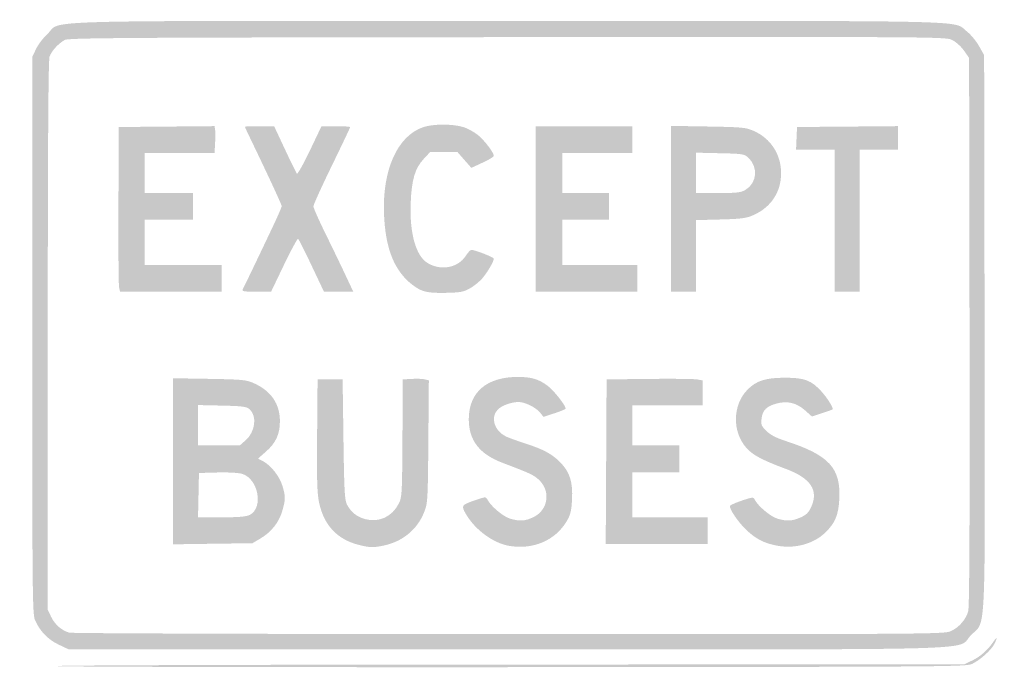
# Model space of a CAD drawing. Header units: inches. Extents: x -18.4 to 18.1, y -12 to 12.
import ezdxf

# ---------------------------------------------------------------- set-up
doc = ezdxf.new("R2010")
doc.units = ezdxf.units.IN
doc.header["$MEASUREMENT"] = 0

msp = doc.modelspace()

# ---------------------------------------------------------------- hatches: boundary and pattern name
h = msp.add_hatch(color=7)
edge = h.paths.add_edge_path()
edge.add_spline(control_points=[(-16.965, -11.14), (-17.365, -10.95), (-17.661, -10.641), (-17.841, -10.223), (-17.934, -10.004), (-17.942, -9.122), (-17.938, 0.345)], knot_values=[0, 0, 0, 0, 1, 1, 1, 2, 2, 2, 2], degree=3, periodic=0)
edge.add_line((-17.938, 0.345), (-17.934, 10.674))
edge.add_line((-17.934, 10.674), (-17.799, 10.961))
edge.add_spline(control_points=[(-17.799, 10.961), (-17.725, 11.119), (-17.53, 11.373), (-17.367, 11.526), (-16.813, 12.044), (-18.407, 12), (-0.279, 12), (17.53, 12), (16.205, 12.03), (16.751, 11.611), (16.894, 11.501), (17.097, 11.257), (17.203, 11.07)], knot_values=[0, 0, 0, 0, 1, 1, 1, 2, 2, 2, 3, 3, 3, 4, 4, 4, 4], degree=3, periodic=0)
edge.add_line((17.203, 11.07), (17.395, 10.729))
edge.add_line((17.395, 10.729), (17.412, 0.468))
edge.add_spline(control_points=[(17.412, 0.468), (17.43, -11.195), (17.473, -10.225), (16.91, -10.788), (16.324, -11.374), (18.144, -11.318), (-0.306, -11.318)], knot_values=[0, 0, 0, 0, 1, 1, 1, 2, 2, 2, 2], degree=3, periodic=0)
edge.add_line((-0.306, -11.318), (-16.589, -11.318))
edge.add_line((-16.589, -11.318), (-16.965, -11.14))
edge = h.paths.add_edge_path(flags=0)
edge.add_spline(control_points=[(16.158, -10.643), (16.467, -10.502), (16.72, -10.21), (16.805, -9.895), (16.849, -9.733), (16.864, -6.379), (16.853, 0.485)], knot_values=[0, 0, 0, 0, 1, 1, 1, 2, 2, 2, 2], degree=3, periodic=0)
edge.add_line((16.853, 0.485), (16.837, 10.625))
edge.add_line((16.837, 10.625), (16.65, 10.894))
edge.add_spline(control_points=[(16.65, 10.894), (16.547, 11.042), (16.352, 11.219), (16.216, 11.287), (15.971, 11.41), (15.86, 11.411), (-0.295, 11.397), (-14.256, 11.384), (-16.584, 11.37), (-16.73, 11.294), (-16.956, 11.175), (-17.217, 10.893), (-17.298, 10.678), (-17.344, 10.557), (-17.364, 7.366), (-17.364, 0.326)], knot_values=[0, 0, 0, 0, 1, 1, 1, 2, 2, 2, 3, 3, 3, 4, 4, 4, 5, 5, 5, 5], degree=3, periodic=0)
edge.add_line((-17.364, 0.326), (-17.364, -9.852))
edge.add_line((-17.364, -9.852), (-17.235, -10.12))
edge.add_spline(control_points=[(-17.235, -10.12), (-17.099, -10.399), (-16.855, -10.613), (-16.571, -10.698), (-16.479, -10.726), (-9.133, -10.751), (-0.248, -10.753), (15.297, -10.757), (15.916, -10.753), (16.158, -10.643)], knot_values=[0, 0, 0, 0, 1, 1, 1, 2, 2, 2, 3, 3, 3, 3], degree=3, periodic=0)
h = msp.add_hatch(color=7)
edge = h.paths.add_edge_path()
edge.add_spline(control_points=[(-14.718, 2.124), (-14.737, 2.218), (-14.747, 3.592), (-14.741, 5.178)], knot_values=[0, 0, 0, 0, 1, 1, 1, 1], degree=3, periodic=0)
edge.add_line((-14.741, 5.178), (-14.729, 8.062))
edge.add_line((-14.729, 8.062), (-12.95, 8.078))
edge.add_line((-12.95, 8.078), (-11.172, 8.095))
edge.add_line((-11.172, 8.095), (-11.152, 7.954))
edge.add_spline(control_points=[(-11.152, 7.954), (-11.141, 7.877), (-11.141, 7.653), (-11.153, 7.457)], knot_values=[0, 0, 0, 0, 1, 1, 1, 1], degree=3, periodic=0)
edge.add_line((-11.153, 7.457), (-11.174, 7.101))
edge.add_line((-11.174, 7.101), (-12.471, 7.101))
edge.add_line((-12.471, 7.101), (-13.767, 7.101))
edge.add_line((-13.767, 7.101), (-13.767, 6.357))
edge.add_line((-13.767, 6.357), (-13.767, 5.612))
edge.add_line((-13.767, 5.612), (-12.868, 5.612))
edge.add_line((-12.868, 5.612), (-11.969, 5.612))
edge.add_line((-11.969, 5.612), (-11.969, 5.116))
edge.add_line((-11.969, 5.116), (-11.969, 4.62))
edge.add_line((-11.969, 4.62), (-12.868, 4.62))
edge.add_line((-12.868, 4.62), (-13.767, 4.62))
edge.add_line((-13.767, 4.62), (-13.767, 3.783))
edge.add_line((-13.767, 3.783), (-13.767, 2.946))
edge.add_line((-13.767, 2.946), (-12.341, 2.946))
edge.add_line((-12.341, 2.946), (-10.915, 2.946))
edge.add_line((-10.915, 2.946), (-10.915, 2.45))
edge.add_line((-10.915, 2.45), (-10.915, 1.953))
edge.add_line((-10.915, 1.953), (-12.799, 1.953))
edge.add_line((-12.799, 1.953), (-14.683, 1.953))
edge.add_line((-14.683, 1.953), (-14.718, 2.124))
h = msp.add_hatch(color=7)
edge = h.paths.add_edge_path()
edge.add_spline(control_points=[(-10.117, 2.062), (-10.055, 2.177), (-9.486, 3.363), (-8.985, 4.421), (-8.818, 4.772), (-8.682, 5.09), (-8.682, 5.127), (-8.682, 5.185), (-9.157, 6.208), (-9.869, 7.685), (-9.967, 7.888), (-10.047, 8.062), (-10.047, 8.073), (-10.047, 8.084), (-9.802, 8.093), (-9.504, 8.092)], knot_values=[0, 0, 0, 0, 1, 1, 1, 2, 2, 2, 3, 3, 3, 4, 4, 4, 5, 5, 5, 5], degree=3, periodic=0)
edge.add_line((-9.504, 8.092), (-8.961, 8.091))
edge.add_line((-8.961, 8.091), (-8.562, 7.239))
edge.add_spline(control_points=[(-8.562, 7.239), (-8.343, 6.771), (-8.142, 6.363), (-8.116, 6.332), (-8.091, 6.302), (-7.875, 6.686), (-7.636, 7.185)], knot_values=[0, 0, 0, 0, 1, 1, 1, 2, 2, 2, 2], degree=3, periodic=0)
edge.add_line((-7.636, 7.185), (-7.203, 8.093))
edge.add_line((-7.203, 8.093), (-6.671, 8.093))
edge.add_spline(control_points=[(-6.671, 8.093), (-6.379, 8.093), (-6.14, 8.077), (-6.14, 8.057), (-6.14, 8.038), (-6.447, 7.392), (-6.822, 6.622), (-7.197, 5.852), (-7.504, 5.176), (-7.504, 5.12), (-7.504, 5.064), (-7.305, 4.615), (-7.063, 4.121), (-6.82, 3.628), (-6.487, 2.939), (-6.323, 2.589)], knot_values=[0, 0, 0, 0, 1, 1, 1, 2, 2, 2, 3, 3, 3, 4, 4, 4, 5, 5, 5, 5], degree=3, periodic=0)
edge.add_line((-6.323, 2.589), (-6.024, 1.953))
edge.add_line((-6.024, 1.953), (-6.568, 1.953))
edge.add_line((-6.568, 1.953), (-7.113, 1.953))
edge.add_line((-7.113, 1.953), (-7.57, 2.919))
edge.add_spline(control_points=[(-7.57, 2.919), (-7.821, 3.451), (-8.047, 3.898), (-8.073, 3.914), (-8.098, 3.929), (-8.333, 3.494), (-8.596, 2.948)], knot_values=[0, 0, 0, 0, 1, 1, 1, 2, 2, 2, 2], degree=3, periodic=0)
edge.add_line((-8.596, 2.948), (-9.074, 1.953))
edge.add_line((-9.074, 1.953), (-9.624, 1.953))
edge.add_spline(control_points=[(-9.624, 1.953), (-10.129, 1.953), (-10.17, 1.962), (-10.117, 2.062)], knot_values=[0, 0, 0, 0, 1, 1, 1, 1], degree=3, periodic=0)
h = msp.add_hatch(color=7)
edge = h.paths.add_edge_path()
edge.add_spline(control_points=[(-3.47, 1.995), (-3.626, 2.052), (-3.876, 2.227), (-4.047, 2.398), (-4.571, 2.921), (-4.833, 3.679), (-4.882, 4.813), (-4.954, 6.461), (-4.386, 7.731), (-3.43, 8.056), (-3.067, 8.18), (-2.351, 8.184), (-1.947, 8.063), (-1.777, 8.013), (-1.518, 7.869), (-1.372, 7.744), (-1.123, 7.531), (-0.806, 7.108), (-0.806, 6.988), (-0.806, 6.958), (-0.994, 6.847), (-1.223, 6.74)], knot_values=[0, 0, 0, 0, 1, 1, 1, 2, 2, 2, 3, 3, 3, 4, 4, 4, 5, 5, 5, 6, 6, 6, 7, 7, 7, 7], degree=3, periodic=0)
edge.add_line((-1.223, 6.74), (-1.64, 6.547))
edge.add_line((-1.64, 6.547), (-1.898, 6.839))
edge.add_line((-1.898, 6.839), (-2.155, 7.132))
edge.add_line((-2.155, 7.132), (-2.663, 7.132))
edge.add_line((-2.663, 7.132), (-3.172, 7.132))
edge.add_line((-3.172, 7.132), (-3.411, 6.876))
edge.add_spline(control_points=[(-3.411, 6.876), (-3.733, 6.53), (-3.856, 6.115), (-3.892, 5.25), (-3.938, 4.129), (-3.701, 3.281), (-3.268, 3.018), (-2.774, 2.717), (-2.138, 2.835), (-1.849, 3.281), (-1.77, 3.403), (-1.678, 3.503), (-1.643, 3.504), (-1.517, 3.507), (-0.806, 3.231), (-0.806, 3.179), (-0.806, 3.085), (-1.003, 2.736), (-1.193, 2.495), (-1.294, 2.367), (-1.506, 2.186), (-1.664, 2.093), (-1.918, 1.944), (-2.024, 1.923), (-2.573, 1.91), (-3.023, 1.899), (-3.27, 1.922), (-3.47, 1.995)], knot_values=[0, 0, 0, 0, 1, 1, 1, 2, 2, 2, 3, 3, 3, 4, 4, 4, 5, 5, 5, 6, 6, 6, 7, 7, 7, 8, 8, 8, 9, 9, 9, 9], degree=3, periodic=0)
for points in [[(0.744, 5.023), (0.744, 8.093), (2.543, 8.093), (4.341, 8.093), (4.341, 7.597), (4.341, 7.101), (3.039, 7.101), (1.736, 7.101), (1.736, 6.357), (1.736, 5.612), (2.605, 5.612), (3.473, 5.612), (3.473, 5.116), (3.473, 4.62), (2.605, 4.62), (1.736, 4.62), (1.736, 3.783), (1.736, 2.946), (3.132, 2.946), (4.527, 2.946), (4.527, 2.45), (4.527, 1.953), (2.636, 1.953), (0.744, 1.953), (0.744, 5.023)], [(11.845, 4.589), (11.845, 7.225), (11.129, 7.225), (10.413, 7.225), (10.431, 7.643), (10.45, 8.062), (12.326, 8.078), (14.202, 8.095), (14.202, 7.66), (14.202, 7.225), (13.488, 7.225), (12.775, 7.225), (12.775, 4.589), (12.775, 1.953), (12.31, 1.953), (11.845, 1.953), (11.845, 4.589)]]:
    msp.add_hatch(color=7).paths.add_polyline_path(points)
h = msp.add_hatch(color=7)
edge = h.paths.add_edge_path()
edge.add_line((5.767, 5.029), (5.767, 8.105))
edge.add_line((5.767, 8.105), (7.147, 8.081))
edge.add_spline(control_points=[(7.147, 8.081), (8.431, 8.059), (8.55, 8.048), (8.852, 7.913), (9.474, 7.636), (9.857, 7.043), (9.858, 6.357), (9.86, 5.654), (9.492, 5.092), (8.837, 4.797), (8.572, 4.677), (8.396, 4.653), (7.612, 4.632)], knot_values=[0, 0, 0, 0, 1, 1, 1, 2, 2, 2, 3, 3, 3, 4, 4, 4, 4], degree=3, periodic=0)
edge.add_line((7.612, 4.632), (6.698, 4.607))
edge.add_line((6.698, 4.607), (6.698, 3.28))
edge.add_line((6.698, 3.28), (6.698, 1.953))
edge.add_line((6.698, 1.953), (6.233, 1.953))
edge.add_line((6.233, 1.953), (5.767, 1.953))
edge.add_line((5.767, 1.953), (5.767, 5.029))
edge = h.paths.add_edge_path(flags=0)
edge.add_spline(control_points=[(8.546, 5.738), (8.963, 5.992), (9.012, 6.575), (8.647, 6.919), (8.495, 7.062), (8.441, 7.071), (7.592, 7.09)], knot_values=[0, 0, 0, 0, 1, 1, 1, 2, 2, 2, 2], degree=3, periodic=0)
edge.add_line((7.592, 7.09), (6.698, 7.11))
edge.add_line((6.698, 7.11), (6.698, 6.361))
edge.add_line((6.698, 6.361), (6.698, 5.612))
edge.add_line((6.698, 5.612), (7.519, 5.613))
edge.add_spline(control_points=[(7.519, 5.613), (8.234, 5.613), (8.368, 5.629), (8.546, 5.738)], knot_values=[0, 0, 0, 0, 1, 1, 1, 1], degree=3, periodic=0)
h = msp.add_hatch(color=7)
edge = h.paths.add_edge_path()
edge.add_line((-12.713, -4.34), (-12.713, -1.259))
edge.add_line((-12.713, -1.259), (-11.364, -1.282))
edge.add_spline(control_points=[(-11.364, -1.282), (-10.121, -1.304), (-9.991, -1.317), (-9.705, -1.447), (-9.071, -1.735), (-8.747, -2.211), (-8.747, -2.853), (-8.747, -3.334), (-8.895, -3.656), (-9.267, -3.983)], knot_values=[0, 0, 0, 0, 1, 1, 1, 2, 2, 2, 3, 3, 3, 3], degree=3, periodic=0)
edge.add_line((-9.267, -3.983), (-9.559, -4.24))
edge.add_line((-9.559, -4.24), (-9.38, -4.333))
edge.add_spline(control_points=[(-9.38, -4.333), (-9.085, -4.486), (-8.759, -4.897), (-8.655, -5.248), (-8.534, -5.654), (-8.534, -5.737), (-8.659, -6.18), (-8.778, -6.604), (-9.068, -6.969), (-9.478, -7.21)], knot_values=[0, 0, 0, 0, 1, 1, 1, 2, 2, 2, 3, 3, 3, 3], degree=3, periodic=0)
edge.add_line((-9.478, -7.21), (-9.767, -7.38))
edge.add_line((-9.767, -7.38), (-11.24, -7.4))
edge.add_line((-11.24, -7.4), (-12.713, -7.421))
edge.add_line((-12.713, -7.421), (-12.713, -4.34))
edge = h.paths.add_edge_path(flags=0)
edge.add_spline(control_points=[(-9.863, -6.327), (-9.345, -6.059), (-9.551, -4.982), (-10.154, -4.805), (-10.283, -4.767), (-10.692, -4.745), (-11.07, -4.756)], knot_values=[0, 0, 0, 0, 1, 1, 1, 2, 2, 2, 2], degree=3, periodic=0)
edge.add_line((-11.07, -4.756), (-11.752, -4.775))
edge.add_line((-11.752, -4.775), (-11.769, -5.597))
edge.add_line((-11.769, -5.597), (-11.787, -6.419))
edge.add_line((-11.787, -6.419), (-10.913, -6.419))
edge.add_spline(control_points=[(-10.913, -6.419), (-10.263, -6.419), (-9.995, -6.395), (-9.863, -6.327)], knot_values=[0, 0, 0, 0, 1, 1, 1, 1], degree=3, periodic=0)
edge = h.paths.add_edge_path(flags=0)
edge.add_spline(control_points=[(-10.019, -3.56), (-9.661, -3.247), (-9.588, -2.665), (-9.874, -2.406), (-9.978, -2.312), (-10.135, -2.291), (-10.89, -2.274)], knot_values=[0, 0, 0, 0, 1, 1, 1, 2, 2, 2, 2], degree=3, periodic=0)
edge.add_line((-10.89, -2.274), (-11.783, -2.254))
edge.add_line((-11.783, -2.254), (-11.783, -3.003))
edge.add_line((-11.783, -3.003), (-11.783, -3.752))
edge.add_line((-11.783, -3.752), (-11.01, -3.752))
edge.add_line((-11.01, -3.752), (-10.237, -3.752))
edge.add_line((-10.237, -3.752), (-10.019, -3.56))
h = msp.add_hatch(color=7)
edge = h.paths.add_edge_path()
edge.add_spline(control_points=[(-5.798, -7.448), (-6.603, -7.25), (-7.103, -6.73), (-7.286, -5.901), (-7.366, -5.536), (-7.38, -5.088), (-7.366, -3.38)], knot_values=[0, 0, 0, 0, 1, 1, 1, 2, 2, 2, 2], degree=3, periodic=0)
edge.add_line((-7.366, -3.38), (-7.349, -1.302))
edge.add_line((-7.349, -1.302), (-6.884, -1.302))
edge.add_line((-6.884, -1.302), (-6.419, -1.302))
edge.add_line((-6.419, -1.302), (-6.388, -3.535))
edge.add_spline(control_points=[(-6.388, -3.535), (-6.361, -5.457), (-6.342, -5.793), (-6.254, -5.953), (-6.095, -6.241), (-5.887, -6.404), (-5.571, -6.488), (-5.07, -6.622), (-4.582, -6.395), (-4.336, -5.913), (-4.218, -5.681), (-4.21, -5.539), (-4.198, -3.485)], knot_values=[0, 0, 0, 0, 1, 1, 1, 2, 2, 2, 3, 3, 3, 4, 4, 4, 4], degree=3, periodic=0)
edge.add_line((-4.198, -3.485), (-4.186, -1.302))
edge.add_line((-4.186, -1.302), (-3.848, -1.283))
edge.add_spline(control_points=[(-3.848, -1.283), (-3.663, -1.273), (-3.445, -1.281), (-3.364, -1.301)], knot_values=[0, 0, 0, 0, 1, 1, 1, 1], degree=3, periodic=0)
edge.add_line((-3.364, -1.301), (-3.218, -1.337))
edge.add_line((-3.218, -1.337), (-3.237, -3.614))
edge.add_spline(control_points=[(-3.237, -3.614), (-3.256, -5.823), (-3.261, -5.902), (-3.4, -6.246), (-3.652, -6.873), (-4.196, -7.319), (-4.887, -7.465), (-5.283, -7.549), (-5.396, -7.547), (-5.798, -7.448)], knot_values=[0, 0, 0, 0, 1, 1, 1, 2, 2, 2, 3, 3, 3, 3], degree=3, periodic=0)
h = msp.add_hatch(color=7)
edge = h.paths.add_edge_path()
edge.add_spline(control_points=[(-0.253, -7.475), (-0.836, -7.37), (-1.501, -6.88), (-1.836, -6.309), (-2.03, -5.977), (-2.018, -5.96), (-1.46, -5.771), (-1.107, -5.651), (-1.103, -5.651), (-1.039, -5.771), (-0.909, -6.013), (-0.455, -6.393), (-0.208, -6.467), (0.151, -6.574), (0.356, -6.562), (0.664, -6.413), (1.224, -6.141), (1.318, -5.423), (0.848, -5.01), (0.651, -4.837), (0.529, -4.781), (-0.485, -4.397), (-1.339, -4.074), (-1.736, -3.561), (-1.736, -2.783), (-1.736, -1.779), (-1.074, -1.209), (0.091, -1.21), (0.585, -1.21), (0.871, -1.296), (1.192, -1.539), (1.425, -1.716), (1.86, -2.265), (1.86, -2.382), (1.86, -2.405), (1.675, -2.485), (1.449, -2.558)], knot_values=[0, 0, 0, 0, 1, 1, 1, 2, 2, 2, 3, 3, 3, 4, 4, 4, 5, 5, 5, 6, 6, 6, 7, 7, 7, 8, 8, 8, 9, 9, 9, 10, 10, 10, 11, 11, 11, 12, 12, 12, 12], degree=3, periodic=0)
edge.add_line((1.449, -2.558), (1.037, -2.692))
edge.add_line((1.037, -2.692), (0.911, -2.532))
edge.add_spline(control_points=[(0.911, -2.532), (0.767, -2.349), (0.352, -2.143), (0.124, -2.141), (-0.145, -2.139), (-0.507, -2.268), (-0.659, -2.421), (-0.938, -2.7), (-0.799, -3.19), (-0.38, -3.407), (-0.287, -3.455), (0.024, -3.569), (0.313, -3.662), (1.024, -3.891), (1.347, -4.062), (1.658, -4.376), (2.014, -4.737), (2.131, -5.107), (2.097, -5.765), (2.075, -6.174), (2.037, -6.331), (1.905, -6.555), (1.482, -7.278), (0.641, -7.636), (-0.253, -7.475)], knot_values=[0, 0, 0, 0, 1, 1, 1, 2, 2, 2, 3, 3, 3, 4, 4, 4, 5, 5, 5, 6, 6, 6, 7, 7, 7, 8, 8, 8, 8], degree=3, periodic=0)
h = msp.add_hatch(color=7)
edge = h.paths.add_edge_path()
edge.add_line((3.364, -4.357), (3.38, -1.302))
edge.add_line((3.38, -1.302), (4.961, -1.284))
edge.add_spline(control_points=[(4.961, -1.284), (5.831, -1.274), (6.633, -1.283), (6.744, -1.303)], knot_values=[0, 0, 0, 0, 1, 1, 1, 1], degree=3, periodic=0)
edge.add_line((6.744, -1.303), (6.946, -1.339))
edge.add_line((6.946, -1.339), (6.946, -1.801))
edge.add_line((6.946, -1.801), (6.946, -2.264))
edge.add_line((6.946, -2.264), (5.643, -2.264))
edge.add_line((5.643, -2.264), (4.341, -2.264))
edge.add_line((4.341, -2.264), (4.341, -3.008))
edge.add_line((4.341, -3.008), (4.341, -3.752))
edge.add_line((4.341, -3.752), (5.209, -3.752))
edge.add_line((5.209, -3.752), (6.078, -3.752))
edge.add_line((6.078, -3.752), (6.078, -4.248))
edge.add_line((6.078, -4.248), (6.078, -4.744))
edge.add_line((6.078, -4.744), (5.209, -4.744))
edge.add_line((5.209, -4.744), (4.341, -4.744))
edge.add_line((4.341, -4.744), (4.341, -5.581))
edge.add_line((4.341, -5.581), (4.341, -6.419))
edge.add_line((4.341, -6.419), (5.736, -6.419))
edge.add_line((5.736, -6.419), (7.132, -6.419))
edge.add_line((7.132, -6.419), (7.132, -6.915))
edge.add_line((7.132, -6.915), (7.132, -7.411))
edge.add_line((7.132, -7.411), (5.24, -7.411))
edge.add_line((5.24, -7.411), (3.348, -7.411))
edge.add_line((3.348, -7.411), (3.364, -4.357))
h = msp.add_hatch(color=7)
edge = h.paths.add_edge_path()
edge.add_spline(control_points=[(9.612, -7.452), (9.179, -7.352), (8.922, -7.215), (8.585, -6.905), (8.278, -6.622), (7.91, -6.08), (7.965, -5.992), (7.985, -5.959), (8.186, -5.871), (8.412, -5.795), (8.812, -5.662), (8.825, -5.662), (8.886, -5.775), (9.014, -6.013), (9.47, -6.393), (9.715, -6.467), (10.065, -6.572), (10.281, -6.56), (10.592, -6.419), (10.802, -6.323), (10.885, -6.238), (10.985, -6.011), (11.25, -5.411), (10.948, -4.965), (10.047, -4.628), (9.147, -4.292), (8.802, -4.107), (8.561, -3.833), (8.037, -3.238), (8.057, -2.251), (8.604, -1.69), (8.938, -1.348), (9.277, -1.24), (10.016, -1.24), (10.732, -1.24), (10.984, -1.337), (11.365, -1.759), (11.577, -1.994), (11.816, -2.38), (11.772, -2.415), (11.761, -2.425), (11.584, -2.488), (11.378, -2.556)], knot_values=[0, 0, 0, 0, 1, 1, 1, 2, 2, 2, 3, 3, 3, 4, 4, 4, 5, 5, 5, 6, 6, 6, 7, 7, 7, 8, 8, 8, 9, 9, 9, 10, 10, 10, 11, 11, 11, 12, 12, 12, 13, 13, 13, 14, 14, 14, 14], degree=3, periodic=0)
edge.add_line((11.378, -2.556), (11.004, -2.68))
edge.add_line((11.004, -2.68), (10.738, -2.444))
edge.add_spline(control_points=[(10.738, -2.444), (10.431, -2.171), (10.087, -2.09), (9.691, -2.197), (9.322, -2.296), (9.176, -2.44), (9.135, -2.743), (9.104, -2.979), (9.121, -3.024), (9.31, -3.213), (9.459, -3.361), (9.672, -3.472), (10.047, -3.594), (11.645, -4.115), (12.082, -4.595), (12.018, -5.757), (11.986, -6.34), (11.861, -6.635), (11.494, -6.989), (11.037, -7.43), (10.301, -7.611), (9.612, -7.452)], knot_values=[0, 0, 0, 0, 1, 1, 1, 2, 2, 2, 3, 3, 3, 4, 4, 4, 5, 5, 5, 6, 6, 6, 7, 7, 7, 7], degree=3, periodic=0)
h = msp.add_hatch(color=7)
edge = h.paths.add_edge_path()
edge.add_spline(control_points=[(-17.054, -11.938), (-17.14, -11.911), (-9.591, -11.885), (-0.279, -11.882)], knot_values=[0, 0, 0, 0, 1, 1, 1, 1], degree=3, periodic=0)
edge.add_line((-0.279, -11.882), (16.651, -11.875))
edge.add_line((16.651, -11.875), (16.961, -11.728))
edge.add_spline(control_points=[(16.961, -11.728), (17.26, -11.586), (17.543, -11.331), (17.758, -11.009), (17.884, -10.821), (17.892, -10.891), (17.771, -11.124), (17.654, -11.352), (17.238, -11.722), (16.947, -11.859), (16.725, -11.963), (15.854, -11.969), (-0.093, -11.979), (-9.336, -11.984), (-16.969, -11.966), (-17.054, -11.938)], knot_values=[0, 0, 0, 0, 1, 1, 1, 2, 2, 2, 3, 3, 3, 4, 4, 4, 5, 5, 5, 5], degree=3, periodic=0)

doc.saveas('drawing.dxf')
